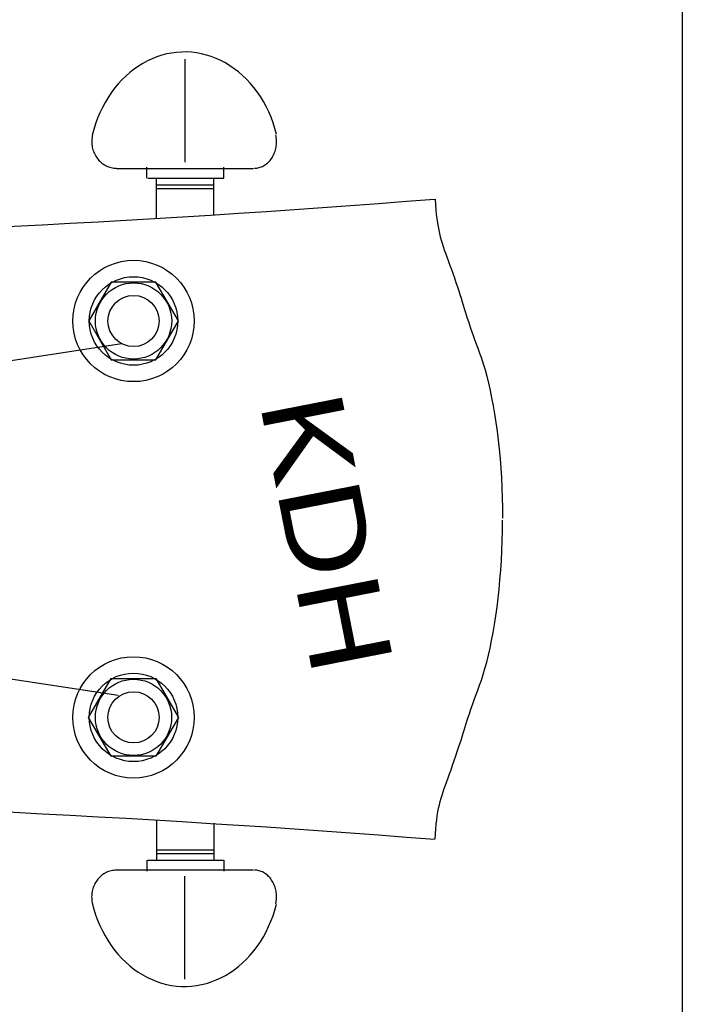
# Model space of a CAD drawing. Extents: x -330 to 789, y -284 to 512.
# Tile 9 of 10: x 707 to 789, y 212 to 334. Entities that reach past the tile are written whole.
import ezdxf
from ezdxf.enums import TextEntityAlignment as Align

# ---------------------------------------------------------------- set-up
doc = ezdxf.new("R2010")
doc.units = 0
doc.layers.add('BORDER', color=7, linetype='CONTINUOUS')
doc.layers.add('NECK', color=7, linetype='CONTINUOUS')

# ---------------------------------------------------------------- blocks, each defined once
blk = doc.blocks.new('*E55')
at = {"layer": 'NECK', "color": 7, "linetype": 'CONTINUOUS'}
blk.add_lwpolyline([(1088.625607, 300.462385), (1088.670329, 299.791167), (1088.721247, 299.170677), (1088.778644, 298.595678), (1088.842807, 298.060935), (1088.914019, 297.561212), (1088.992566, 297.091271), (1089.078732, 296.645878), (1089.172802, 296.219796), (1089.275061, 295.807788), (1089.385794, 295.404619), (1089.505286, 295.005053), (1089.633821, 294.603853), (1089.771684, 294.195784), (1089.91916, 293.775608), (1090.076535, 293.338091), (1090.244092, 292.877995), (1090.422116, 292.390086), (1090.610893, 291.869125), (1090.810707, 291.309879), (1091.021843, 290.707109), (1091.214234, 290.14642), (1091.391759, 289.619265), (1091.556255, 289.121729), (1091.70956, 288.649897), (1091.853511, 288.199853), (1091.989945, 287.767682), (1092.120701, 287.34947), (1092.247614, 286.9413), (1092.372523, 286.539259), (1092.497265, 286.13943), (1092.623677, 285.737899), (1092.753597, 285.33075), (1092.888862, 284.914069), (1093.03131, 284.48394), (1093.182777, 284.036448), (1093.345101, 283.567678), (1093.52012, 283.073714), (1093.709671, 282.550643), (1093.915591, 281.994548), (1094.139718, 281.401514), (1094.371217, 280.76157), (1094.598604, 280.065989), (1094.820993, 279.317315), (1095.037497, 278.518094), (1095.247227, 277.670869), (1095.449298, 276.778187), (1095.642821, 275.84259), (1095.826909, 274.866625), (1096.000675, 273.852836), (1096.163231, 272.803768), (1096.313691, 271.721965), (1096.451167, 270.609972), (1096.574772, 269.470335), (1096.683618, 268.305597), (1096.776818, 267.118303), (1096.853485, 265.910999), (1096.912732, 264.686228), (1096.953671, 263.446536), (1096.975414, 262.194468), (1096.977076, 260.932568)], dxfattribs=at)
blk = doc.blocks.new('*E56')
at = {"layer": 'NECK', "color": 7, "linetype": 'CONTINUOUS'}
blk.add_lwpolyline([(962.28113, 295.646418), (965.117291, 295.620565), (967.954391, 295.60036), (970.792313, 295.585953), (973.630942, 295.577491), (976.470162, 295.575122), (979.309857, 295.578995), (982.149911, 295.589257), (984.990209, 295.606057), (987.830634, 295.629542), (990.671071, 295.659861), (993.511405, 295.697162), (996.351518, 295.741592), (999.191296, 295.793301), (1002.030622, 295.852436), (1004.869381, 295.919145), (1007.707457, 295.993576), (1010.544733, 296.075878), (1013.381096, 296.166198), (1016.216427, 296.264685), (1019.050612, 296.371486), (1022.52889, 296.511247), (1026.006937, 296.657989), (1029.484734, 296.811712), (1032.962257, 296.972415), (1036.439486, 297.140096), (1039.9164, 297.314753), (1043.392976, 297.496386), (1046.869193, 297.684993), (1050.345031, 297.880573), (1053.820466, 298.083124), (1057.295479, 298.292646), (1060.770047, 298.509137), (1064.244149, 298.732596), (1067.717763, 298.963022), (1071.190869, 299.200412), (1074.663444, 299.444767), (1078.135467, 299.696084), (1081.606916, 299.954362), (1085.077771, 300.219601), (1088.54801, 300.491798)], dxfattribs=at)
blk = doc.blocks.new('*E58')
at = {"layer": 'NECK', "color": 7, "linetype": 'CONTINUOUS'}
blk.add_lwpolyline([(1088.619536, 221.147888), (1088.664258, 221.819102), (1088.715176, 222.439589), (1088.772573, 223.014585), (1088.836735, 223.549326), (1088.907947, 224.049047), (1088.986494, 224.518986), (1089.072659, 224.964378), (1089.166729, 225.390459), (1089.268988, 225.802466), (1089.37972, 226.205634), (1089.49921, 226.605201), (1089.627744, 227.006401), (1089.765606, 227.414472), (1089.913081, 227.834648), (1090.070453, 228.272167), (1090.238008, 228.732265), (1090.41603, 229.220177), (1090.604804, 229.741141), (1090.804615, 230.300391), (1091.015747, 230.903164), (1091.208134, 231.463852), (1091.385655, 231.991005), (1091.55015, 232.48854), (1091.703454, 232.960371), (1091.847405, 233.410414), (1091.98384, 233.842583), (1092.114597, 234.260794), (1092.241512, 234.668961), (1092.366424, 235.071001), (1092.491169, 235.470828), (1092.617585, 235.872358), (1092.747508, 236.279505), (1092.882776, 236.696185), (1093.025227, 237.126313), (1093.176697, 237.573803), (1093.339025, 238.042572), (1093.514046, 238.536535), (1093.703599, 239.059606), (1093.90952, 239.6157), (1094.133647, 240.208734), (1094.365145, 240.848678), (1094.592533, 241.544259), (1094.814922, 242.292932), (1095.031426, 243.092154), (1095.241156, 243.939378), (1095.443227, 244.832061), (1095.636749, 245.767657), (1095.820837, 246.743622), (1095.994603, 247.757411), (1096.15716, 248.806479), (1096.30762, 249.888282), (1096.445096, 251.000275), (1096.568701, 252.139913), (1096.677547, 253.304651), (1096.770747, 254.491944), (1096.847414, 255.699249), (1096.906661, 256.924019), (1096.9476, 258.163711), (1096.969343, 259.415779), (1096.971005, 260.677679)], dxfattribs=at)
blk = doc.blocks.new('*E59')
at = {"layer": 'NECK', "color": 7, "linetype": 'CONTINUOUS'}
blk.add_lwpolyline([(962.275059, 225.963829), (965.11122, 225.989682), (967.94832, 226.009887), (970.786242, 226.024295), (973.624871, 226.032758), (976.464091, 226.035128), (979.303787, 226.031257), (982.143841, 226.020996), (984.984139, 226.004198), (987.824564, 225.980714), (990.665001, 225.950396), (993.505335, 225.913096), (996.345448, 225.868666), (999.185226, 225.816958), (1002.024552, 225.757823), (1004.863311, 225.691113), (1007.701387, 225.616681), (1010.538663, 225.534378), (1013.375026, 225.444055), (1016.210357, 225.345566), (1019.044542, 225.238761), (1022.522819, 225.098996), (1026.000867, 224.95225), (1029.478663, 224.798524), (1032.956186, 224.63782), (1036.433415, 224.470138), (1039.910328, 224.29548), (1043.386904, 224.113847), (1046.863121, 223.925241), (1050.338957, 223.729662), (1053.814392, 223.527111), (1057.289404, 223.31759), (1060.763971, 223.101101), (1064.238071, 222.877644), (1067.711684, 222.64722), (1071.184787, 222.409831), (1074.65736, 222.165478), (1078.129381, 221.914162), (1081.600827, 221.655884), (1085.071679, 221.390646), (1088.541914, 221.118449)], dxfattribs=at)

msp = doc.modelspace()

# ---------------------------------------------------------------- linework, layer by layer
at = {"layer": 'BORDER', "color": 7, "linetype": 'CONTINUOUS'}
msp.add_polyline3d([(-329.751279, 512.449514, -2), (789.082544, 512.449514, -2), (789.082544, -283.904317, -2), (-329.751279, -283.904317, -2), (-329.751279, 512.449514, -2), (-329.751279, 512.449514, -2)], close=True, dxfattribs=at)
at = {"layer": 'NECK', "color": 7, "linetype": 'CONTINUOUS'}
for p, q in [((727.391544, 329.397058, -2), (727.391544, 316.624998, -2)), ((718.924785, 315.848749, -2), (735.926783, 315.848749, -2)), ((722.70367, 314.635188, -2), (722.70367, 315.99551, -2)), ((732.226028, 314.635188, -2), (732.226028, 315.99551, -2)), ((722.802069, 314.659902, -2), (732.226028, 314.659902, -2)), ((723.885176, 309.670885, -2), (723.885176, 314.655101, -2)), ((723.885176, 313.803871, -2), (731.057755, 313.803871, -2)), ((731.014016, 310.065144, -2), (731.014016, 314.59498, -2)), ((723.885176, 313.35043, -2), (731.014016, 313.35043, -2)), ((603.627504, 268.102718, -2), (719.146958, 250.557973, -2)), ((723.879105, 235.077359, -2), (723.879105, 230.093142, -2)), ((731.007946, 234.6831, -2), (731.007946, 230.153264, -2)), ((723.879105, 231.397838, -2), (731.007946, 231.397838, -2)), ((723.879105, 230.944372, -2), (731.051659, 230.944372, -2)), ((722.697599, 230.113056, -2), (722.697599, 228.752733, -2)), ((722.795973, 230.088341, -2), (732.219957, 230.088341, -2)), ((732.219957, 230.113056, -2), (732.219957, 228.752733, -2)), ((718.918689, 228.899494, -2), (735.920687, 228.899494, -2)), ((727.385474, 215.351185, -2), (727.385474, 228.123245, -2))]:
    msp.add_line(p, q, dxfattribs=at)
for points in [[(738.774347, 320.112876, -2), (738.576058, 320.825232, -2), (738.347296, 321.524146, -2), (738.088684, 322.207716, -2), (737.800923, 322.874087, -2), (737.484796, 323.521447, -2), (737.141162, 324.148037, -2), (736.770954, 324.752156, -2), (736.375178, 325.332161, -2), (735.954909, 325.886476, -2), (735.51129, 326.413596, -2), (735.045526, 326.912089, -2), (734.558882, 327.380599, -2), (734.05268, 327.817854, -2), (733.528296, 328.222666, -2), (732.987155, 328.593935, -2), (732.430727, 328.930652, -2), (731.860524, 329.231903, -2), (731.278095, 329.496868, -2), (730.685023, 329.724828, -2), (730.082919, 329.915163, -2), (729.473419, 330.067357, -2), (728.858179, 330.180995, -2), (728.23887, 330.25577, -2), (727.617176, 330.291477, -2), (726.994786, 330.28802, -2), (726.373391, 330.245408, -2), (725.754678, 330.163758, -2), (725.14033, 330.04329, -2), (724.532015, 329.884332, -2), (723.931387, 329.687316, -2), (723.340076, 329.452778, -2), (722.759691, 329.181354, -2), (722.191807, 328.873782, -2), (721.637968, 328.530899, -2), (721.099679, 328.153634, -2), (720.578402, 327.743014, -2), (720.075553, 327.300155, -2), (719.592499, 326.826258, -2), (719.130553, 326.322613, -2), (718.690969, 325.790587, -2), (718.274941, 325.231627, -2), (717.883601, 324.64725, -2), (717.518012, 324.039045, -2), (717.179166, 323.408663, -2), (716.867985, 322.757819, -2), (716.585313, 322.08828, -2), (716.33192, 321.401866, -2), (716.108493, 320.700441, -2), (715.91564, 319.985912, -2)], [(715.958627, 320.047038, -2), (715.921634, 319.878809, -2), (715.892792, 319.70871, -2), (715.872181, 319.537205, -2), (715.859857, 319.364763, -2), (715.855855, 319.191858, -2), (715.860184, 319.018962, -2), (715.872833, 318.846549, -2), (715.893768, 318.67509, -2), (715.922931, 318.505056, -2), (715.960243, 318.33691, -2), (716.005601, 318.171114, -2), (716.058881, 318.008121, -2), (716.119937, 317.848378, -2), (716.188602, 317.692322, -2), (716.264688, 317.54038, -2), (716.347987, 317.392968, -2), (716.438271, 317.250489, -2), (716.535293, 317.113334, -2), (716.638786, 316.981878, -2), (716.748469, 316.85648, -2), (716.86404, 316.737485, -2), (716.985184, 316.625217, -2), (717.111568, 316.519985, -2), (717.242846, 316.422075, -2), (717.37866, 316.331757, -2), (717.518638, 316.249277, -2), (717.662396, 316.174861, -2), (717.80954, 316.108714, -2), (717.959669, 316.051015, -2), (718.112371, 316.001923, -2), (718.267228, 315.961572, -2), (718.423816, 315.930073, -2), (718.581706, 315.907512, -2), (718.740467, 315.89395, -2), (718.899664, 315.889426, -2)], [(736.036993, 315.879926, -2), (736.180188, 315.88445, -2), (736.32299, 315.898012, -2), (736.465009, 315.920573, -2), (736.605857, 315.952072, -2), (736.745147, 315.992423, -2), (736.8825, 316.041515, -2), (737.017537, 316.099214, -2), (737.149891, 316.165361, -2), (737.279198, 316.239777, -2), (737.405105, 316.322257, -2), (737.527266, 316.412575, -2), (737.645349, 316.510485, -2), (737.759028, 316.615717, -2), (737.867994, 316.727985, -2), (737.971948, 316.84698, -2), (738.070605, 316.972378, -2), (738.163696, 317.103834, -2), (738.250965, 317.240989, -2), (738.332173, 317.383468, -2), (738.407099, 317.53088, -2), (738.475537, 317.682822, -2), (738.5373, 317.838878, -2), (738.592219, 317.998621, -2), (738.640143, 318.161614, -2), (738.680941, 318.32741, -2), (738.714502, 318.495555, -2), (738.740734, 318.66559, -2), (738.759564, 318.837049, -2), (738.770942, 319.009462, -2), (738.774836, 319.182358, -2), (738.771236, 319.355263, -2), (738.760151, 319.527705, -2), (738.741612, 319.69921, -2), (738.715669, 319.869309, -2), (738.682394, 320.037538, -2)], [(598.758324, 276.088046, -2), (603.726056, 276.324596, -2), (719.541217, 294.165455, -2)], [(718.893568, 228.858819, -2), (718.734372, 228.854294, -2), (718.575611, 228.840733, -2), (718.41772, 228.818171, -2), (718.261132, 228.786672, -2), (718.106275, 228.746322, -2), (717.953573, 228.69723, -2), (717.803444, 228.639531, -2), (717.6563, 228.573383, -2), (717.512542, 228.498967, -2), (717.372564, 228.416487, -2), (717.23675, 228.326169, -2), (717.105472, 228.22826, -2), (716.979088, 228.123027, -2), (716.857944, 228.010759, -2), (716.742373, 227.891764, -2), (716.632691, 227.766366, -2), (716.529197, 227.63491, -2), (716.432175, 227.497755, -2), (716.341891, 227.355276, -2), (716.258592, 227.207864, -2), (716.182506, 227.055922, -2), (716.113841, 226.899866, -2), (716.052785, 226.740123, -2), (715.999505, 226.57713, -2), (715.954147, 226.411334, -2), (715.916835, 226.243189, -2), (715.887672, 226.073154, -2), (715.866737, 225.901695, -2), (715.854088, 225.729282, -2), (715.849759, 225.556386, -2), (715.853761, 225.383481, -2), (715.866085, 225.21104, -2), (715.886696, 225.039535, -2), (715.915538, 224.869435, -2), (715.952531, 224.701207, -2)], [(738.676324, 224.710732, -2), (738.709599, 224.87896, -2), (738.735542, 225.04906, -2), (738.754081, 225.220565, -2), (738.765166, 225.393006, -2), (738.768766, 225.565911, -2), (738.764872, 225.738807, -2), (738.753494, 225.91122, -2), (738.734664, 226.082679, -2), (738.708432, 226.252714, -2), (738.674871, 226.420859, -2), (738.634073, 226.586655, -2), (738.586149, 226.749648, -2), (738.53123, 226.909391, -2), (738.469467, 227.065447, -2), (738.401029, 227.217389, -2), (738.326103, 227.364801, -2), (738.244895, 227.50728, -2), (738.157626, 227.644435, -2), (738.064535, 227.775891, -2), (737.965878, 227.901289, -2), (737.861924, 228.020284, -2), (737.752958, 228.132552, -2), (737.639279, 228.237785, -2), (737.521196, 228.335694, -2), (737.399034, 228.426012, -2), (737.273128, 228.508492, -2), (737.143821, 228.582908, -2), (737.011467, 228.649056, -2), (736.876429, 228.706755, -2), (736.739077, 228.755847, -2), (736.599787, 228.796197, -2), (736.458939, 228.827696, -2), (736.31692, 228.850258, -2), (736.174118, 228.863819, -2), (736.030923, 228.868344, -2)], [(715.909569, 224.762332, -2), (716.102422, 224.047803, -2), (716.325849, 223.346378, -2), (716.579242, 222.659964, -2), (716.861914, 221.990425, -2), (717.173095, 221.339581, -2), (717.511941, 220.7092, -2), (717.87753, 220.100994, -2), (718.26887, 219.516618, -2), (718.684898, 218.957657, -2), (719.124482, 218.425631, -2), (719.586428, 217.921986, -2), (720.069482, 217.44809, -2), (720.572331, 217.00523, -2), (721.093608, 216.59461, -2), (721.631897, 216.217346, -2), (722.185736, 215.874462, -2), (722.75362, 215.56689, -2), (723.334005, 215.295466, -2), (723.925316, 215.060928, -2), (724.525944, 214.863912, -2), (725.134259, 214.704955, -2), (725.748607, 214.584487, -2), (726.36732, 214.502836, -2), (726.988715, 214.460224, -2), (727.611105, 214.456767, -2), (728.232799, 214.492475, -2), (728.852108, 214.567249, -2), (729.467348, 214.680887, -2), (730.076848, 214.833081, -2), (730.678952, 215.023416, -2), (731.272024, 215.251376, -2), (731.854453, 215.516342, -2), (732.424656, 215.817592, -2), (732.981084, 216.154309, -2), (733.522225, 216.525578, -2), (734.046609, 216.93039, -2), (734.552811, 217.367645, -2), (735.039455, 217.836155, -2), (735.505219, 218.334648, -2), (735.948838, 218.861768, -2), (736.369107, 219.416084, -2), (736.764883, 219.996089, -2), (737.135091, 220.600207, -2), (737.478725, 221.226798, -2), (737.794852, 221.874157, -2), (738.082613, 222.540528, -2), (738.341225, 223.224099, -2), (738.569987, 223.923012, -2), (738.768276, 224.635369, -2)]]:
    msp.add_polyline3d(points, dxfattribs=at)
for points in [[(726.606735, 296.94391, -2), (723.825435, 301.761249, -2), (718.262835, 301.761249, -2), (715.481535, 296.94391, -2), (718.262835, 292.126546, -2), (723.825435, 292.126546, -2), (726.606735, 296.94391, -2), (726.606735, 296.94391, -2)], [(726.600665, 247.804333, -2), (723.819365, 242.986995, -2), (718.256765, 242.986995, -2), (715.475465, 247.804333, -2), (718.256765, 252.621697, -2), (723.819365, 252.621697, -2), (726.600665, 247.804333, -2), (726.600665, 247.804333, -2)]]:
    msp.add_polyline3d(points, close=True, dxfattribs=at)
for centre, radius in [((721.044135, 296.94391, -2), 7.522134), ((721.044135, 296.94391, -2), 5.484901), ((721.044135, 296.94391, -2), 4.725213), ((721.044135, 296.94391, -2), 3.173146), ((721.038065, 247.804333, -2), 7.522134), ((721.038065, 247.804333, -2), 5.484901), ((721.038065, 247.804333, -2), 4.725213), ((721.038065, 247.804333, -2), 3.173146)]:
    msp.add_circle(centre, radius, dxfattribs=at)

# ---------------------------------------------------------------- block references
for name in ['*E56', '*E55', '*E58', '*E59']:
    msp.add_blockref(name, (-330.200266, 11.568998, -2), dxfattribs=at)

# ---------------------------------------------------------------- texts
at = {"layer": 'NECK', "color": 7}
msp.add_text('KDH', height=10.159999, rotation=-78.915988, dxfattribs=at).set_placement((736.656582, 286.811089, -2), (743.352547, 252.630989, -2), align=Align.FIT)

doc.saveas('drawing.dxf')
